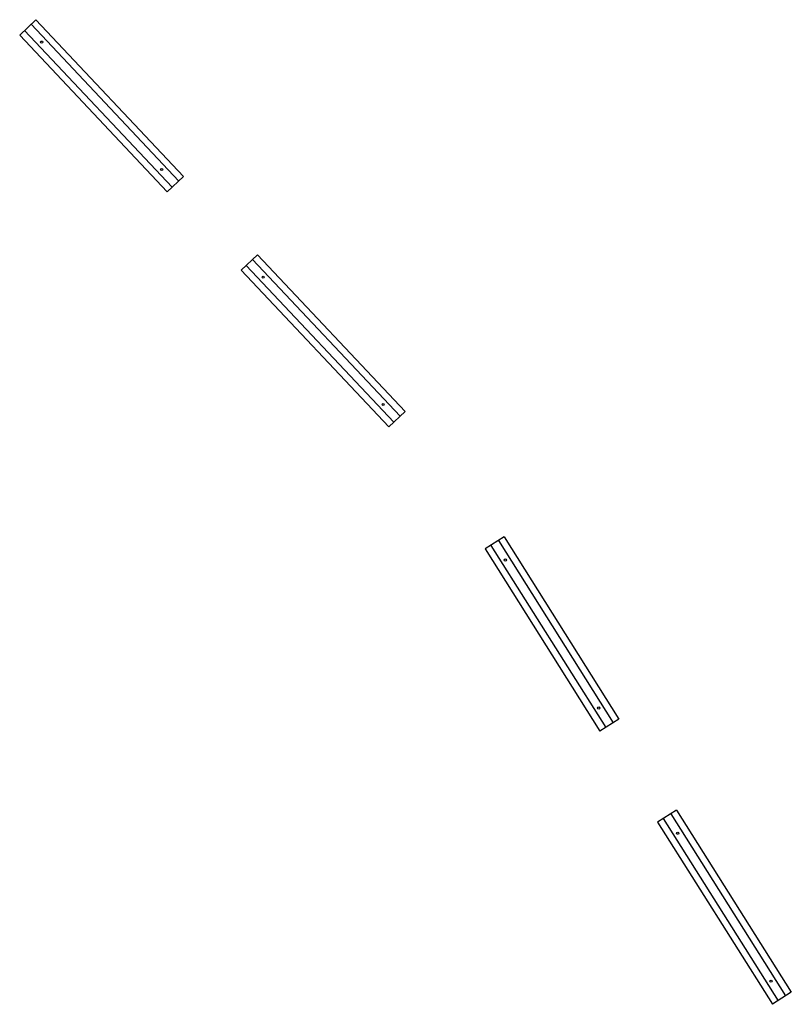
# Model space of a CAD drawing. Header units: feet. Extents: x 161413 to 161720, y 288865 to 289034.
# Tile 2 of 2: x 161691 to 161720, y 288865 to 288901. Entities that reach past the tile are written whole.
import ezdxf

# ---------------------------------------------------------------- set-up
doc = ezdxf.new("R2010")
doc.units = ezdxf.units.FT
doc.header["$MEASUREMENT"] = 0
doc.layers.add('RD_P_Cells', color=1, linetype='Continuous')

msp = doc.modelspace()

# ---------------------------------------------------------------- linework, layer by layer
at = {"layer": 'RD_P_Cells', "flags": 128}
for points in [[(161691.759, 288901.283), (161691.153, 288900.712)], [(161691.759, 288901.283), (161697.247, 288895.462)], [(161691.335, 288900.884), (161696.823, 288895.062)], [(161691.577, 288901.112), (161697.064, 288895.29)], [(161691.153, 288900.712), (161696.64, 288894.891)], [(161697.247, 288895.462), (161696.64, 288894.891)], [(161699.99, 288892.552), (161699.384, 288891.98)], [(161699.808, 288892.38), (161705.296, 288886.558)], [(161699.99, 288892.552), (161705.478, 288886.73)], [(161699.566, 288892.152), (161705.054, 288886.331)], [(161699.384, 288891.98), (161704.872, 288886.159)], [(161705.478, 288886.73), (161704.872, 288886.159)], [(161709.155, 288882.072), (161708.45, 288881.627)], [(161708.662, 288881.761), (161712.933, 288874.996)], [(161708.943, 288881.938), (161713.214, 288875.173)], [(161709.155, 288882.072), (161713.426, 288875.307)], [(161708.45, 288881.627), (161712.721, 288874.862)], [(161713.426, 288875.307), (161712.721, 288874.862)], [(161715.561, 288871.925), (161714.856, 288871.48)], [(161715.561, 288871.925), (161719.832, 288865.16)], [(161715.068, 288871.614), (161719.339, 288864.849)], [(161715.349, 288871.791), (161719.62, 288865.026)], [(161714.856, 288871.48), (161719.127, 288864.715)], [(161719.832, 288865.16), (161719.127, 288864.715)]]:
    msp.add_lwpolyline(points, dxfattribs=at)
at = {"layer": 'RD_P_Cells'}
for centre in [(161691.97, 288900.452), (161696.429, 288895.722), (161700.202, 288891.72), (161704.66, 288886.99), (161709.203, 288881.215), (161712.673, 288875.719), (161715.609, 288871.068), (161719.079, 288865.572)]:
    msp.add_circle(centre, 0.04, dxfattribs=at)

doc.saveas('drawing.dxf')
